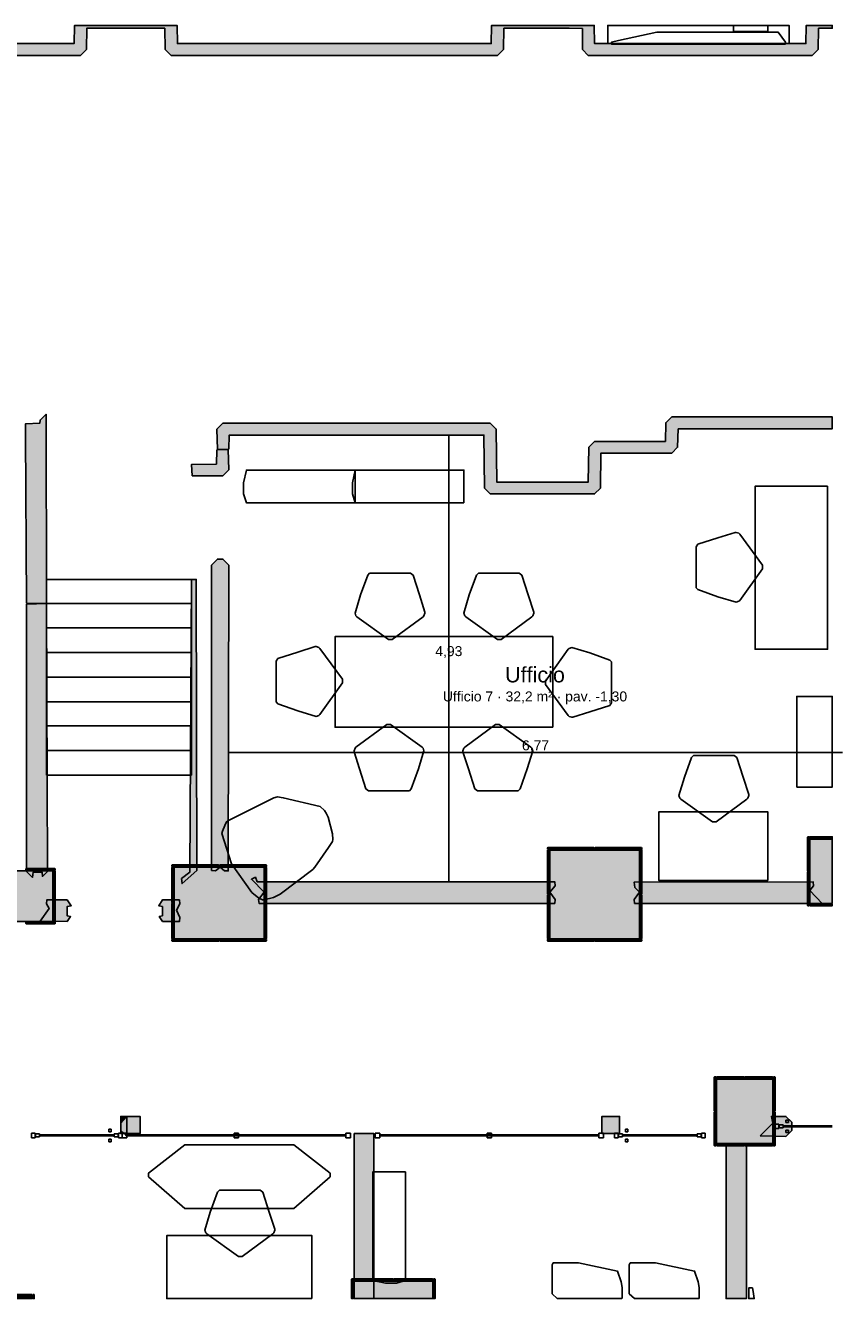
# Model space of a CAD drawing. Header units: millimetres. Extents: x -9985 to 240895, y -184894 to 39395.
# Tile 130 of 164: x 128001 to 137012, y -108295 to -94245. Entities that reach past the tile are written whole.
import ezdxf
from ezdxf.enums import TextEntityAlignment as Align

# ---------------------------------------------------------------- set-up
doc = ezdxf.new("R2010")
doc.units = ezdxf.units.MM
for name, color, linetype in [('A-ARREDI', 9, 'Continuous'), ('A-MISURE', 40, 'Continuous'), ('A-MURI-ESISTENTI', 7, 'Continuous'), ('A-MURI-NUOVI', 40, 'Continuous'), ('A-PARETI-VETRATE', 5, 'Continuous'), ('A-PILASTRI', 8, 'Continuous'), ('A-SCALE', 8, 'Continuous'), ('A-TESTI', 7, 'Continuous')]:
    doc.layers.add(name, color=color, linetype=linetype)
doc.styles.add('VISIO', font='arial.ttf')

msp = doc.modelspace()

# ---------------------------------------------------------------- hatches: boundary and pattern name
at = {"layer": 'A-MURI-ESISTENTI'}
for points in [[(120197.501, -95180.535), (120197.501, -95055), (121087.501, -95055), (121092.501, -94540), (121327.501, -94255), (121957.501, -94255), (122022.501, -94320), (122027.501, -94445), (124287.501, -94445), (124291.756, -94245), (125323.245, -94245), (125327.501, -94445), (128537.501, -94445), (128541.756, -94245), (129673.245, -94245), (129677.501, -94445), (133137.501, -94445), (133141.756, -94245), (134273.245, -94245), (134277.501, -94445), (136607.501, -94445), (136611.756, -94245), (136897.501, -94245), (136897.501, -94275), (136747.501, -94275), (136742.501, -94510), (136677.501, -94575), (134207.501, -94575), (134142.501, -94510), (134142.501, -94280), (133997.501, -94275), (133277.501, -94275), (133272.501, -94510), (133207.501, -94575), (129607.501, -94575), (129542.501, -94510), (129537.501, -94275), (128677.501, -94275), (128672.501, -94510), (128607.501, -94575), (125257.501, -94575), (125192.501, -94510), (125187.501, -94275), (124427.501, -94275), (124422.501, -94510), (124357.501, -94575), (121957.501, -94575), (121892.501, -94510), (121887.501, -94385), (121347.501, -94385), (121222.501, -94540), (121222.501, -95120), (121157.501, -95185), (120197.501, -95180.535)], [(128012.501, -100620), (128002.501, -98760), (128002.501, -98640), (128157.501, -98635), (128162.501, -98600), (128227.501, -98535), (128233.501, -100624), (128012.501, -100620)], [(135197.501, -98695), (135192.501, -98900), (135127.501, -98965), (134347.501, -98965), (134342.501, -99350), (134277.501, -99415), (133127.501, -99415), (133062.501, -99350), (133057.501, -98765), (130247.501, -98765), (130242.501, -98920), (130117.501, -98925), (130112.501, -98700), (130177.501, -98635), (133127.501, -98635), (133192.501, -98700), (133197.501, -99285), (134207.501, -99285), (134212.501, -98900), (134277.501, -98835), (135057.501, -98835), (135062.501, -98630), (135127.501, -98565), (136897.501, -98565), (136897.501, -98695), (135197.501, -98695)], [(129837.501, -99215), (129832.501, -99090), (130107.501, -99085), (130112.501, -98930), (130237.501, -98925), (130242.501, -99150), (130177.501, -99215), (129837.501, -99215)], [(130197.501, -103575), (130147.501, -103535), (130097.501, -103575), (130052.501, -103570), (130052.501, -100200), (130117.501, -100135), (130177.501, -100135), (130242.501, -100200), (130237.501, -103575), (130197.501, -103575)], [(129722.501, -103660), (129812.501, -103590), (129833.501, -100358), (129884.501, -100358), (129892.501, -103570), (129727.501, -103715), (129722.501, -103660)], [(128012.501, -103582), (128012.501, -100630), (128233.501, -100624), (128242.501, -103582), (128187.501, -103637), (128186.501, -103590), (128085.501, -103590), (128077.501, -103647), (128012.501, -103582)], [(133837.501, -103935), (130577.501, -103935), (130572.501, -103890), (130632.501, -103810), (130493.501, -103668), (130537.501, -103645), (130557.501, -103695), (133837.501, -103695), (133842.501, -103740), (133782.501, -103810), (133842.501, -103890), (133837.501, -103935)], [(136787.501, -103935), (134717.501, -103935), (134712.501, -103890), (134772.501, -103810), (134722.501, -103760), (134712.501, -103700), (136687.501, -103695), (136692.501, -103740), (136652.501, -103790), (136787.501, -103935)], [(128162.501, -104130), (128260.501, -103990), (128232.501, -103940), (128235.501, -103895), (128459.501, -103895), (128505.501, -103960), (128460.501, -103969), (128460.501, -104070), (128498.501, -104080), (128459.501, -104135), (128162.501, -104130)], [(129510.501, -104135), (129476.501, -104080), (129511.501, -104070), (129511.501, -103969), (129470.501, -103960), (129510.501, -103895), (129699.501, -103895), (129702.501, -103940), (129665.501, -104010), (129702.501, -104090), (129699.501, -104135), (129510.501, -104135)], [(136102.501, -106500), (136242.501, -106360), (136227.501, -106285), (136387.501, -106285), (136452.501, -106350), (136452.501, -106440), (136387.501, -106505), (136102.501, -106500)]]:
    msp.add_hatch(color=7, dxfattribs=at).paths.add_polyline_path(points)
at = {"layer": 'A-MURI-NUOVI'}
for points in [[(129052.501, -106440), (129052.501, -106360), (129117.501, -106285), (129117.501, -106475), (129087.501, -106475), (129052.501, -106440)], [(129052.501, -106360), (129052.501, -106285), (129117.501, -106285), (129052.501, -106360)], [(129117.501, -106285), (129264.501, -106285), (129264.501, -106475), (129117.501, -106475), (129117.501, -106285)], [(134552.501, -106440), (134552.501, -106475), (134517.501, -106475), (134397.501, -106475), (134357.501, -106475), (134357.501, -106285), (134552.501, -106285), (134552.501, -106350), (134552.501, -106440)], [(129087.501, -106475), (129052.501, -106475), (129052.501, -106440), (129087.501, -106475)], [(129087.501, -106475), (129117.501, -106475), (129117.501, -106505), (129087.501, -106475)], [(131627.501, -106475), (131842.501, -106475), (131842.501, -108295), (131627.501, -108295), (131627.501, -106475)], [(135727.501, -106605), (135952.501, -106610), (135952.501, -108295), (135727.501, -108295), (135727.501, -106605)]]:
    msp.add_hatch(color=40, dxfattribs=at).paths.add_polyline_path(points)
at = {"layer": 'A-PILASTRI'}
for points in [[(136644.501, -103577), (136630.501, -103577), (136626.501, -103573), (136626.501, -103203), (136630.501, -103199), (136644.501, -103199), (136644.501, -103577)], [(136652.501, -103217), (136652.501, -103203), (136656.501, -103199), (136897.501, -103199), (136897.501, -103217), (136652.501, -103217)], [(136652.501, -103935), (136652.501, -103225), (136897.501, -103225), (136897.501, -103935), (136652.501, -103935)], [(133756.501, -103337), (133756.501, -103323), (133760.501, -103319), (134270.501, -103319), (134274.501, -103323), (134274.501, -103337), (133756.501, -103337)], [(133774.501, -103832), (133760.501, -103832), (133756.501, -103828), (133756.501, -103349), (133760.501, -103345), (133774.501, -103345), (133774.501, -103832)], [(133782.501, -104325), (133782.501, -103345), (134772.501, -103345), (134772.501, -104325), (133782.501, -104325)], [(134280.501, -103337), (134280.501, -103323), (134284.501, -103319), (134794.501, -103319), (134798.501, -103323), (134798.501, -103337), (134280.501, -103337)], [(134780.501, -103345), (134794.501, -103345), (134798.501, -103349), (134798.501, -103828), (134794.501, -103832), (134780.501, -103832), (134780.501, -103345)], [(129616.501, -103527), (129616.501, -103513), (129620.501, -103509), (130130.501, -103509), (130134.501, -103513), (130134.501, -103527), (129616.501, -103527)], [(129634.501, -103927), (129620.501, -103927), (129616.501, -103923), (129616.501, -103539), (129620.501, -103535), (129634.501, -103535), (129634.501, -103927)], [(129642.501, -104325), (129642.501, -103535), (130632.501, -103535), (130632.501, -104325), (129642.501, -104325)], [(130140.501, -103527), (130140.501, -103513), (130144.501, -103509), (130654.501, -103509), (130658.501, -103513), (130658.501, -103527), (130140.501, -103527)], [(130640.501, -103535), (130654.501, -103535), (130658.501, -103539), (130658.501, -103923), (130654.501, -103927), (130640.501, -103927), (130640.501, -103535)], [(127702.501, -104135), (127702.501, -103575), (128302.501, -103575), (128302.501, -104135), (127702.501, -104135)], [(128005.501, -103567), (128005.501, -103553), (128009.501, -103549), (128324.501, -103549), (128328.501, -103553), (128328.501, -103567), (128005.501, -103567)], [(128310.501, -103575), (128324.501, -103575), (128328.501, -103579), (128328.501, -104131), (128324.501, -104135), (128310.501, -104135), (128310.501, -103575)], [(136644.501, -103961), (136630.501, -103961), (136626.501, -103957), (136626.501, -103587), (136630.501, -103583), (136644.501, -103583), (136644.501, -103961)], [(129634.501, -104325), (129620.501, -104325), (129616.501, -104321), (129616.501, -103937), (129620.501, -103933), (129634.501, -103933), (129634.501, -104325)], [(130640.501, -103933), (130654.501, -103933), (130658.501, -103937), (130658.501, -104321), (130654.501, -104325), (130640.501, -104325), (130640.501, -103933)], [(133774.501, -104325), (133760.501, -104325), (133756.501, -104321), (133756.501, -103842), (133760.501, -103838), (133774.501, -103838), (133774.501, -104325)], [(134780.501, -103838), (134794.501, -103838), (134798.501, -103842), (134798.501, -104321), (134794.501, -104325), (134780.501, -104325), (134780.501, -103838)], [(136897.501, -103943), (136897.501, -103961), (136656.501, -103961), (136652.501, -103957), (136652.501, -103943), (136897.501, -103943)], [(128328.501, -104143), (128328.501, -104157), (128324.501, -104161), (128009.501, -104161), (128005.501, -104157), (128005.501, -104143), (128328.501, -104143)], [(130134.501, -104333), (130134.501, -104347), (130130.501, -104351), (129620.501, -104351), (129616.501, -104347), (129616.501, -104333), (130134.501, -104333)], [(130658.501, -104333), (130658.501, -104347), (130654.501, -104351), (130144.501, -104351), (130140.501, -104347), (130140.501, -104333), (130658.501, -104333)], [(134274.501, -104333), (134274.501, -104347), (134270.501, -104351), (133760.501, -104351), (133756.501, -104347), (133756.501, -104333), (134274.501, -104333)], [(134798.501, -104333), (134798.501, -104347), (134794.501, -104351), (134284.501, -104351), (134280.501, -104347), (134280.501, -104333), (134798.501, -104333)], [(135614.501, -106227), (135600.501, -106227), (135596.501, -106223), (135596.501, -105853), (135600.501, -105849), (135614.501, -105849), (135614.501, -106227)], [(135622.501, -105867), (135622.501, -105853), (135626.501, -105849), (135925.501, -105849), (135929.501, -105853), (135929.501, -105867), (135622.501, -105867)], [(136242.501, -106585), (135622.501, -106585), (135622.501, -105875), (136242.501, -105875), (136242.501, -106585)], [(135935.501, -105867), (135935.501, -105853), (135939.501, -105849), (136238.501, -105849), (136242.501, -105853), (136242.501, -105867), (135935.501, -105867)], [(136250.501, -105849), (136264.501, -105849), (136268.501, -105853), (136268.501, -106223), (136264.501, -106227), (136250.501, -106227), (136250.501, -105849)], [(135614.501, -106611), (135600.501, -106611), (135596.501, -106607), (135596.501, -106237), (135600.501, -106233), (135614.501, -106233), (135614.501, -106611)], [(136250.501, -106233), (136264.501, -106233), (136268.501, -106237), (136268.501, -106607), (136264.501, -106611), (136250.501, -106611), (136250.501, -106233)], [(135929.501, -106593), (135929.501, -106607), (135925.501, -106611), (135626.501, -106611), (135622.501, -106607), (135622.501, -106593), (135929.501, -106593)], [(136242.501, -106593), (136242.501, -106607), (136238.501, -106611), (135939.501, -106611), (135935.501, -106607), (135935.501, -106593), (136242.501, -106593)], [(131614.501, -108295), (131596.501, -108295), (131596.501, -108083), (131600.501, -108079), (131614.501, -108079), (131614.501, -108295)], [(131622.501, -108097), (131622.501, -108083), (131626.501, -108079), (132050.501, -108079), (132054.501, -108083), (132054.501, -108097), (131622.501, -108097)], [(132492.501, -108295), (131622.501, -108295), (131622.501, -108105), (132492.501, -108105), (132492.501, -108295)], [(132060.501, -108097), (132060.501, -108083), (132064.501, -108079), (132488.501, -108079), (132492.501, -108083), (132492.501, -108097), (132060.501, -108097)], [(132500.501, -108079), (132514.501, -108079), (132518.501, -108083), (132518.501, -108295), (132500.501, -108295), (132500.501, -108079)], [(127642.501, -108267), (127642.501, -108253), (127646.501, -108249), (128068.501, -108249), (128072.501, -108253), (128072.501, -108267), (127642.501, -108267)], [(128072.501, -108295), (127642.501, -108295), (127642.501, -108275), (128072.501, -108275), (128072.501, -108295)], [(128080.501, -108249), (128094.501, -108249), (128098.501, -108253), (128098.501, -108295), (128080.501, -108295), (128080.501, -108249)]]:
    msp.add_hatch(color=8, dxfattribs=at).paths.add_polyline_path(points)

# ---------------------------------------------------------------- linework, layer by layer
at = {"layer": 'A-ARREDI'}
for points in [[(136422.501, -94445), (134422.501, -94445), (134422.501, -94245), (136422.501, -94245), (136422.501, -94445)], [(136422.501, -94445), (134422.501, -94445), (134422.501, -94245), (136422.501, -94245), (136422.501, -94445)], [(135807.501, -94245), (136187.501, -94245), (136187.501, -94310), (135807.501, -94310), (135807.501, -94245)], [(135807.501, -94245), (136187.501, -94245), (136187.501, -94310), (135807.501, -94310), (135807.501, -94245)], [(136382.501, -94430), (136382.501, -94450), (134462.501, -94450), (134462.501, -94430), (134542.501, -94410), (134962.501, -94320), (136302.501, -94320), (136382.501, -94430)], [(136382.501, -94430), (136382.501, -94450), (134462.501, -94450), (134462.501, -94430), (134542.501, -94410), (134962.501, -94320), (136302.501, -94320), (136382.501, -94430)], [(131637.001, -99512.5), (130437.001, -99512.5), (130407.001, -99412.5), (130407.001, -99292.5), (130437.001, -99152.5), (131637.001, -99152.5), (131637.001, -99512.5)], [(131637.001, -99512.5), (130437.001, -99512.5), (130407.001, -99412.5), (130407.001, -99292.5), (130437.001, -99152.5), (131637.001, -99152.5), (131637.001, -99512.5)], [(132837.001, -99512.5), (131637.001, -99512.5), (131607.001, -99412.5), (131607.001, -99292.5), (131637.001, -99152.5), (132837.001, -99152.5), (132837.001, -99512.5)], [(132837.001, -99512.5), (131637.001, -99512.5), (131607.001, -99412.5), (131607.001, -99292.5), (131637.001, -99152.5), (132837.001, -99152.5), (132837.001, -99512.5)], [(136847.501, -99330), (136847.501, -101130), (136047.501, -101130), (136047.501, -99330), (136847.501, -99330)], [(136847.501, -99330), (136847.501, -101130), (136047.501, -101130), (136047.501, -99330), (136847.501, -99330)], [(135417.501, -99970), (135637.501, -99900), (135827.501, -99840), (135837.501, -99840), (135867.501, -99850), (135877.501, -99860), (136127.501, -100200), (136127.501, -100240), (135877.501, -100590), (135867.501, -100600), (135837.501, -100610), (135637.501, -100550), (135417.501, -100470), (135397.501, -100450), (135397.501, -100000), (135417.501, -99970)], [(135417.501, -99970), (135637.501, -99900), (135827.501, -99840), (135837.501, -99840), (135867.501, -99850), (135877.501, -99860), (136127.501, -100200), (136127.501, -100240), (135877.501, -100590), (135867.501, -100600), (135837.501, -100610), (135637.501, -100550), (135417.501, -100470), (135397.501, -100450), (135397.501, -100000), (135417.501, -99970)], [(132275.501, -100310), (132345.501, -100530), (132405.501, -100720), (132405.501, -100730), (132395.501, -100760), (132385.501, -100770), (132045.501, -101020), (132005.501, -101020), (131655.501, -100770), (131645.501, -100760), (131635.501, -100730), (131695.501, -100530), (131775.501, -100310), (131795.501, -100290), (132245.501, -100290), (132275.501, -100310)], [(132275.501, -100310), (132345.501, -100530), (132405.501, -100720), (132405.501, -100730), (132395.501, -100760), (132385.501, -100770), (132045.501, -101020), (132005.501, -101020), (131655.501, -100770), (131645.501, -100760), (131635.501, -100730), (131695.501, -100530), (131775.501, -100310), (131795.501, -100290), (132245.501, -100290), (132275.501, -100310)], [(133475.501, -100310), (133545.501, -100530), (133605.501, -100720), (133605.501, -100730), (133595.501, -100760), (133585.501, -100770), (133245.501, -101020), (133205.501, -101020), (132855.501, -100770), (132845.501, -100760), (132835.501, -100730), (132895.501, -100530), (132975.501, -100310), (132995.501, -100290), (133445.501, -100290), (133475.501, -100310)], [(133475.501, -100310), (133545.501, -100530), (133605.501, -100720), (133605.501, -100730), (133595.501, -100760), (133585.501, -100770), (133245.501, -101020), (133205.501, -101020), (132855.501, -100770), (132845.501, -100760), (132835.501, -100730), (132895.501, -100530), (132975.501, -100310), (132995.501, -100290), (133445.501, -100290), (133475.501, -100310)], [(133815.501, -101990), (131415.501, -101990), (131415.501, -100990), (133815.501, -100990), (133815.501, -101990)], [(133815.501, -101990), (131415.501, -101990), (131415.501, -100990), (133815.501, -100990), (133815.501, -101990)], [(130785.501, -101230), (131005.501, -101160), (131195.501, -101100), (131205.501, -101100), (131235.501, -101110), (131245.501, -101120), (131495.501, -101460), (131495.501, -101500), (131245.501, -101850), (131235.501, -101860), (131205.501, -101870), (131005.501, -101810), (130785.501, -101730), (130765.501, -101710), (130765.501, -101260), (130785.501, -101230)], [(130785.501, -101230), (131005.501, -101160), (131195.501, -101100), (131205.501, -101100), (131235.501, -101110), (131245.501, -101120), (131495.501, -101460), (131495.501, -101500), (131245.501, -101850), (131235.501, -101860), (131205.501, -101870), (131005.501, -101810), (130785.501, -101730), (130765.501, -101710), (130765.501, -101260), (130785.501, -101230)], [(134445.501, -101750), (134225.501, -101820), (134035.501, -101880), (134025.501, -101880), (133995.501, -101870), (133985.501, -101860), (133735.501, -101520), (133735.501, -101480), (133985.501, -101130), (133995.501, -101120), (134025.501, -101110), (134225.501, -101170), (134445.501, -101250), (134465.501, -101270), (134465.501, -101720), (134445.501, -101750)], [(134445.501, -101750), (134225.501, -101820), (134035.501, -101880), (134025.501, -101880), (133995.501, -101870), (133985.501, -101860), (133735.501, -101520), (133735.501, -101480), (133985.501, -101130), (133995.501, -101120), (134025.501, -101110), (134225.501, -101170), (134445.501, -101250), (134465.501, -101270), (134465.501, -101720), (134445.501, -101750)], [(136507.501, -102650), (136507.501, -101650), (136897.501, -101650), (136897.501, -102650), (136507.501, -102650)], [(136507.501, -102650), (136507.501, -101650), (136897.501, -101650), (136897.501, -102650), (136507.501, -102650)], [(131755.501, -102670), (131685.501, -102450), (131625.501, -102260), (131625.501, -102250), (131635.501, -102220), (131645.501, -102210), (131985.501, -101960), (132025.501, -101960), (132375.501, -102210), (132385.501, -102220), (132395.501, -102250), (132335.501, -102450), (132255.501, -102670), (132235.501, -102690), (131785.501, -102690), (131755.501, -102670)], [(131755.501, -102670), (131685.501, -102450), (131625.501, -102260), (131625.501, -102250), (131635.501, -102220), (131645.501, -102210), (131985.501, -101960), (132025.501, -101960), (132375.501, -102210), (132385.501, -102220), (132395.501, -102250), (132335.501, -102450), (132255.501, -102670), (132235.501, -102690), (131785.501, -102690), (131755.501, -102670)], [(132955.501, -102670), (132885.501, -102450), (132825.501, -102260), (132825.501, -102250), (132835.501, -102220), (132845.501, -102210), (133185.501, -101960), (133225.501, -101960), (133575.501, -102210), (133585.501, -102220), (133595.501, -102250), (133535.501, -102450), (133455.501, -102670), (133435.501, -102690), (132985.501, -102690), (132955.501, -102670)], [(132955.501, -102670), (132885.501, -102450), (132825.501, -102260), (132825.501, -102250), (132835.501, -102220), (132845.501, -102210), (133185.501, -101960), (133225.501, -101960), (133575.501, -102210), (133585.501, -102220), (133595.501, -102250), (133535.501, -102450), (133455.501, -102670), (133435.501, -102690), (132985.501, -102690), (132955.501, -102670)], [(135847.001, -102322.5), (135917.001, -102542.5), (135977.001, -102732.5), (135977.001, -102742.5), (135967.001, -102772.5), (135957.001, -102782.5), (135617.001, -103032.5), (135577.001, -103032.5), (135227.001, -102782.5), (135217.001, -102772.5), (135207.001, -102742.5), (135267.001, -102542.5), (135347.001, -102322.5), (135367.001, -102302.5), (135817.001, -102302.5), (135847.001, -102322.5)], [(135847.001, -102322.5), (135917.001, -102542.5), (135977.001, -102732.5), (135977.001, -102742.5), (135967.001, -102772.5), (135957.001, -102782.5), (135617.001, -103032.5), (135577.001, -103032.5), (135227.001, -102782.5), (135217.001, -102772.5), (135207.001, -102742.5), (135267.001, -102542.5), (135347.001, -102322.5), (135367.001, -102302.5), (135817.001, -102302.5), (135847.001, -102322.5)], [(130811.328, -103832.259), (130736.554, -103870.032), (130629.429, -103895.02), (130613.932, -103896.376), (130573.156, -103876.52), (130497.317, -103812.884), (130274.453, -103496.643), (130167.139, -103162.485), (130172.853, -103138.561), (130198.424, -103073.861), (130218.281, -103033.084), (130247.919, -103014.875), (130741.699, -102768.67), (130779.764, -102757.532), (130843.109, -102767.606), (131249.811, -102864.758), (131300.37, -102907.182), (131318.578, -102936.82), (131338.143, -102981.956), (131385.407, -103165.21), (131390.831, -103227.199), (131385.116, -103251.122), (131344.048, -103317.179), (131191.205, -103533.556), (131169.993, -103558.835), (130811.328, -103832.259)], [(130811.328, -103832.259), (130736.554, -103870.032), (130629.429, -103895.02), (130613.932, -103896.376), (130573.156, -103876.52), (130497.317, -103812.884), (130274.453, -103496.643), (130167.139, -103162.485), (130172.853, -103138.561), (130198.424, -103073.861), (130218.281, -103033.084), (130247.919, -103014.875), (130741.699, -102768.67), (130779.764, -102757.532), (130843.109, -102767.606), (131249.811, -102864.758), (131300.37, -102907.182), (131318.578, -102936.82), (131338.143, -102981.956), (131385.407, -103165.21), (131390.831, -103227.199), (131385.116, -103251.122), (131344.048, -103317.179), (131191.205, -103533.556), (131169.993, -103558.835), (130811.328, -103832.259)], [(136187.001, -103682.5), (134987.001, -103682.5), (134987.001, -102922.5), (136187.001, -102922.5), (136187.001, -103682.5)], [(136187.001, -103682.5), (134987.001, -103682.5), (134987.001, -102922.5), (136187.001, -102922.5), (136187.001, -103682.5)], [(131359.501, -106910), (131359.501, -106950), (130959.501, -107300), (129759.501, -107300), (129359.501, -106950), (129359.501, -106910), (129759.501, -106600), (130959.501, -106600), (131359.501, -106910)], [(131359.501, -106910), (131359.501, -106950), (130959.501, -107300), (129759.501, -107300), (129359.501, -106950), (129359.501, -106910), (129759.501, -106600), (130959.501, -106600), (131359.501, -106910)], [(132192.001, -106896.3), (132192.001, -108096.3), (132092.001, -108126.3), (131972.001, -108126.3), (131832.001, -108096.3), (131832.001, -106896.3), (132192.001, -106896.3)], [(132192.001, -106896.3), (132192.001, -108096.3), (132092.001, -108126.3), (131972.001, -108126.3), (131832.001, -108096.3), (131832.001, -106896.3), (132192.001, -106896.3)], [(130619.501, -107120), (130689.501, -107340), (130749.501, -107530), (130749.501, -107540), (130739.501, -107570), (130729.501, -107580), (130389.501, -107830), (130349.501, -107830), (129999.501, -107580), (129989.501, -107570), (129979.501, -107540), (130039.501, -107340), (130119.501, -107120), (130139.501, -107100), (130589.501, -107100), (130619.501, -107120)], [(130619.501, -107120), (130689.501, -107340), (130749.501, -107530), (130749.501, -107540), (130739.501, -107570), (130729.501, -107580), (130389.501, -107830), (130349.501, -107830), (129999.501, -107580), (129989.501, -107570), (129979.501, -107540), (130039.501, -107340), (130119.501, -107120), (130139.501, -107100), (130589.501, -107100), (130619.501, -107120)], [(131159.501, -108295), (129559.501, -108295), (129559.501, -107600), (131159.501, -107600), (131159.501, -108295)], [(131159.501, -108295), (129559.501, -108295), (129559.501, -107600), (131159.501, -107600), (131159.501, -108295)], [(134578.769, -108295), (133865.906, -108295), (133809.801, -108241.7), (133809.801, -107921.7), (133819.801, -107901.7), (134099.801, -107901.7), (134529.801, -107991.7), (134569.801, -108111.7), (134579.801, -108171.7), (134579.801, -108291.7), (134578.769, -108295)], [(134578.769, -108295), (133865.906, -108295), (133809.801, -108241.7), (133809.801, -107921.7), (133819.801, -107901.7), (134099.801, -107901.7), (134529.801, -107991.7), (134569.801, -108111.7), (134579.801, -108171.7), (134579.801, -108291.7), (134578.769, -108295)], [(135428.769, -108295), (134715.906, -108295), (134659.801, -108241.7), (134659.801, -107921.7), (134669.801, -107901.7), (134949.801, -107901.7), (135379.801, -107991.7), (135419.801, -108111.7), (135429.801, -108171.7), (135429.801, -108291.7), (135428.769, -108295)], [(135428.769, -108295), (134715.906, -108295), (134659.801, -108241.7), (134659.801, -107921.7), (134669.801, -107901.7), (134949.801, -107901.7), (135379.801, -107991.7), (135419.801, -108111.7), (135429.801, -108171.7), (135429.801, -108291.7), (135428.769, -108295)], [(136017.501, -108178), (136027.501, -108218), (136037.126, -108295), (135977.501, -108295), (135977.501, -108178), (136017.501, -108178)], [(136017.501, -108178), (136027.501, -108218), (136037.126, -108295), (135977.501, -108295), (135977.501, -108178), (136017.501, -108178)]]:
    msp.add_lwpolyline(points, close=True, dxfattribs=at)
at = {"layer": 'A-MISURE'}
for p, q in [((132670.001, -103694), (132670.001, -98766)), ((130240.434, -102270), (137011.501, -102270))]:
    msp.add_line(p, q, dxfattribs=at)
at = {"layer": 'A-MURI-ESISTENTI'}
msp.add_lwpolyline([(125327.501, -94445), (128537.501, -94445), (128541.756, -94245), (129673.245, -94245), (129677.501, -94445), (133137.501, -94445), (133141.756, -94245), (134273.245, -94245), (134277.501, -94445), (136607.501, -94445), (136611.756, -94245), (136897.501, -94245), (136897.501, -94275), (136747.501, -94275), (136742.501, -94510), (136677.501, -94575), (134207.501, -94575), (134142.501, -94510), (134142.501, -94280), (133997.501, -94275), (133277.501, -94275), (133272.501, -94510), (133207.501, -94575), (129607.501, -94575), (129542.501, -94510), (129537.501, -94275), (128677.501, -94275), (128672.501, -94510), (128607.501, -94575), (125257.501, -94575)], dxfattribs=at)
for points in [[(128012.501, -100620), (128002.501, -98760), (128002.501, -98640), (128157.501, -98635), (128162.501, -98600), (128227.501, -98535), (128233.501, -100624), (128012.501, -100620)], [(135197.501, -98695), (135192.501, -98900), (135127.501, -98965), (134347.501, -98965), (134342.501, -99350), (134277.501, -99415), (133127.501, -99415), (133062.501, -99350), (133057.501, -98765), (130247.501, -98765), (130242.501, -98920), (130117.501, -98925), (130112.501, -98700), (130177.501, -98635), (133127.501, -98635), (133192.501, -98700), (133197.501, -99285), (134207.501, -99285), (134212.501, -98900), (134277.501, -98835), (135057.501, -98835), (135062.501, -98630), (135127.501, -98565), (136897.501, -98565), (136897.501, -98695), (135197.501, -98695)], [(129837.501, -99215), (129832.501, -99090), (130107.501, -99085), (130112.501, -98930), (130237.501, -98925), (130242.501, -99150), (130177.501, -99215), (129837.501, -99215)], [(130197.501, -103575), (130147.501, -103535), (130097.501, -103575), (130052.501, -103570), (130052.501, -100200), (130117.501, -100135), (130177.501, -100135), (130242.501, -100200), (130237.501, -103575), (130197.501, -103575)], [(129722.501, -103660), (129812.501, -103590), (129833.501, -100358), (129884.501, -100358), (129892.501, -103570), (129727.501, -103715), (129722.501, -103660)], [(128012.501, -103582), (128012.501, -100630), (128233.501, -100624), (128242.501, -103582), (128187.501, -103637), (128186.501, -103590), (128085.501, -103590), (128077.501, -103647), (128012.501, -103582)], [(133837.501, -103935), (130577.501, -103935), (130572.501, -103890), (130632.501, -103810), (130493.501, -103668), (130537.501, -103645), (130557.501, -103695), (133837.501, -103695), (133842.501, -103740), (133782.501, -103810), (133842.501, -103890), (133837.501, -103935)], [(136787.501, -103935), (134717.501, -103935), (134712.501, -103890), (134772.501, -103810), (134722.501, -103760), (134712.501, -103700), (136687.501, -103695), (136692.501, -103740), (136652.501, -103790), (136787.501, -103935)], [(128162.501, -104130), (128260.501, -103990), (128232.501, -103940), (128235.501, -103895), (128459.501, -103895), (128505.501, -103960), (128460.501, -103969), (128460.501, -104070), (128498.501, -104080), (128459.501, -104135), (128162.501, -104130)], [(129510.501, -104135), (129476.501, -104080), (129511.501, -104070), (129511.501, -103969), (129470.501, -103960), (129510.501, -103895), (129699.501, -103895), (129702.501, -103940), (129665.501, -104010), (129702.501, -104090), (129699.501, -104135), (129510.501, -104135)], [(136102.501, -106500), (136242.501, -106360), (136227.501, -106285), (136387.501, -106285), (136452.501, -106350), (136452.501, -106440), (136387.501, -106505), (136102.501, -106500)]]:
    msp.add_lwpolyline(points, close=True, dxfattribs=at)
at = {"layer": 'A-MURI-NUOVI'}
for points in [[(129052.501, -106440), (129052.501, -106360), (129117.501, -106285), (129117.501, -106475), (129087.501, -106475), (129052.501, -106440)], [(129052.501, -106360), (129052.501, -106285), (129117.501, -106285), (129052.501, -106360)], [(129117.501, -106285), (129264.501, -106285), (129264.501, -106475), (129117.501, -106475), (129117.501, -106285)], [(134552.501, -106440), (134552.501, -106475), (134517.501, -106475), (134397.501, -106475), (134357.501, -106475), (134357.501, -106285), (134552.501, -106285), (134552.501, -106350), (134552.501, -106440)], [(129087.501, -106475), (129052.501, -106475), (129052.501, -106440), (129087.501, -106475)], [(129087.501, -106475), (129117.501, -106475), (129117.501, -106505), (129087.501, -106475)], [(131627.501, -106475), (131842.501, -106475), (131842.501, -108295), (131627.501, -108295), (131627.501, -106475)], [(135727.501, -106605), (135952.501, -106610), (135952.501, -108295), (135727.501, -108295), (135727.501, -106605)]]:
    msp.add_lwpolyline(points, close=True, dxfattribs=at)
at = {"layer": 'A-PARETI-VETRATE'}
for p, q in [((136387.501, -106326), (136415.501, -106326)), ((136387.501, -106354), (136387.501, -106326)), ((136387.501, -106354), (136415.501, -106354)), ((136415.501, -106354), (136415.501, -106326)), ((128067.501, -106470), (128107.501, -106470)), ((128067.501, -106520), (128067.501, -106470)), ((128107.501, -106520), (128107.501, -106470)), ((128111.501, -106479), (128156.501, -106479)), ((128111.501, -106511), (128111.501, -106479)), ((128156.501, -106511), (128156.501, -106479)), ((128156.501, -106490), (128978.501, -106490)), ((128156.501, -106500), (128156.501, -106490)), ((128919.501, -106426), (128947.501, -106426)), ((128919.501, -106454), (128919.501, -106426)), ((128919.501, -106454), (128947.501, -106454)), ((128947.501, -106454), (128947.501, -106426)), ((128978.501, -106479), (129023.501, -106479)), ((128978.501, -106511), (128978.501, -106479)), ((128978.501, -106500), (128978.501, -106490)), ((129023.501, -106511), (129023.501, -106479)), ((129027.501, -106470), (129067.501, -106470)), ((129027.501, -106520), (129027.501, -106470)), ((129067.501, -106470), (129117.101, -106470)), ((129067.501, -106520), (129067.501, -106470)), ((129067.501, -106520), (129067.501, -106470)), ((129117.101, -106520), (129117.101, -106470)), ((129117.101, -106490), (131535.101, -106490)), ((129117.101, -106500), (129117.101, -106490)), ((130301.301, -106470), (130350.901, -106470)), ((130301.301, -106520), (130301.301, -106470)), ((130350.901, -106520), (130350.901, -106470)), ((131535.101, -106470), (131584.701, -106470)), ((131535.101, -106520), (131535.101, -106470)), ((131535.101, -106500), (131535.101, -106490)), ((131584.701, -106520), (131584.701, -106470)), ((131857.501, -106470), (131907.101, -106470)), ((131857.501, -106520), (131857.501, -106470)), ((131907.101, -106520), (131907.101, -106470)), ((131907.101, -106490), (134325.101, -106490)), ((131907.101, -106500), (131907.101, -106490)), ((133091.301, -106470), (133140.901, -106470)), ((133091.301, -106520), (133091.301, -106470)), ((133140.901, -106520), (133140.901, -106470)), ((134325.101, -106470), (134374.701, -106470)), ((134325.101, -106520), (134325.101, -106470)), ((134325.101, -106500), (134325.101, -106490)), ((134374.701, -106520), (134374.701, -106470)), ((134497.501, -106470), (134537.501, -106470)), ((134497.501, -106520), (134497.501, -106470)), ((134537.501, -106520), (134537.501, -106470)), ((134541.501, -106479), (134586.501, -106479)), ((134541.501, -106511), (134541.501, -106479)), ((134586.501, -106511), (134586.501, -106479)), ((134586.501, -106490), (135408.501, -106490)), ((134586.501, -106500), (134586.501, -106490)), ((134617.501, -106426), (134645.501, -106426)), ((134617.501, -106454), (134617.501, -106426)), ((134617.501, -106454), (134645.501, -106454)), ((134645.501, -106454), (134645.501, -106426)), ((135408.501, -106479), (135453.501, -106479)), ((135408.501, -106511), (135408.501, -106479)), ((135408.501, -106500), (135408.501, -106490)), ((135453.501, -106511), (135453.501, -106479)), ((135457.501, -106470), (135497.501, -106470)), ((135457.501, -106520), (135457.501, -106470)), ((135497.501, -106520), (135497.501, -106470)), ((136267.501, -106370), (136307.501, -106370)), ((136267.501, -106420), (136267.501, -106370)), ((136267.501, -106420), (136307.501, -106420)), ((136307.501, -106420), (136307.501, -106370)), ((136311.501, -106379), (136356.501, -106379)), ((136311.501, -106411), (136311.501, -106379)), ((136311.501, -106411), (136356.501, -106411)), ((136356.501, -106411), (136356.501, -106379)), ((136356.501, -106390), (136897.501, -106390)), ((136356.501, -106400), (136356.501, -106390)), ((136356.501, -106400), (136897.501, -106400)), ((136387.501, -106436), (136415.501, -106436)), ((136387.501, -106464), (136387.501, -106436)), ((136387.501, -106464), (136415.501, -106464)), ((136415.501, -106464), (136415.501, -106436)), ((128067.501, -106520), (128107.501, -106520)), ((128111.501, -106511), (128156.501, -106511)), ((128156.501, -106500), (128978.501, -106500)), ((128919.501, -106536), (128947.501, -106536)), ((128919.501, -106564), (128919.501, -106536)), ((128919.501, -106564), (128947.501, -106564)), ((128947.501, -106564), (128947.501, -106536)), ((128978.501, -106511), (129023.501, -106511)), ((129027.501, -106520), (129067.501, -106520)), ((129067.501, -106520), (129117.101, -106520)), ((129117.101, -106500), (131535.101, -106500)), ((130301.301, -106520), (130350.901, -106520)), ((131535.101, -106520), (131584.701, -106520)), ((131857.501, -106520), (131907.101, -106520)), ((131907.101, -106500), (134325.101, -106500)), ((133091.301, -106520), (133140.901, -106520)), ((134325.101, -106520), (134374.701, -106520)), ((134497.501, -106520), (134537.501, -106520)), ((134541.501, -106511), (134586.501, -106511)), ((134586.501, -106500), (135408.501, -106500)), ((134617.501, -106536), (134645.501, -106536)), ((134617.501, -106564), (134617.501, -106536)), ((134617.501, -106564), (134645.501, -106564)), ((134645.501, -106564), (134645.501, -106536)), ((135408.501, -106511), (135453.501, -106511)), ((135457.501, -106520), (135497.501, -106520))]:
    msp.add_line(p, q, dxfattribs=at)
at = {"layer": 'A-PILASTRI'}
for points in [[(136644.501, -103577), (136630.501, -103577), (136626.501, -103573), (136626.501, -103203), (136630.501, -103199), (136644.501, -103199), (136644.501, -103577)], [(136652.501, -103217), (136652.501, -103203), (136656.501, -103199), (136897.501, -103199), (136897.501, -103217), (136652.501, -103217)], [(136652.501, -103935), (136652.501, -103225), (136897.501, -103225), (136897.501, -103935), (136652.501, -103935)], [(133756.501, -103337), (133756.501, -103323), (133760.501, -103319), (134270.501, -103319), (134274.501, -103323), (134274.501, -103337), (133756.501, -103337)], [(133774.501, -103832), (133760.501, -103832), (133756.501, -103828), (133756.501, -103349), (133760.501, -103345), (133774.501, -103345), (133774.501, -103832)], [(133782.501, -104325), (133782.501, -103345), (134772.501, -103345), (134772.501, -104325), (133782.501, -104325)], [(134280.501, -103337), (134280.501, -103323), (134284.501, -103319), (134794.501, -103319), (134798.501, -103323), (134798.501, -103337), (134280.501, -103337)], [(134780.501, -103345), (134794.501, -103345), (134798.501, -103349), (134798.501, -103828), (134794.501, -103832), (134780.501, -103832), (134780.501, -103345)], [(129616.501, -103527), (129616.501, -103513), (129620.501, -103509), (130130.501, -103509), (130134.501, -103513), (130134.501, -103527), (129616.501, -103527)], [(129634.501, -103927), (129620.501, -103927), (129616.501, -103923), (129616.501, -103539), (129620.501, -103535), (129634.501, -103535), (129634.501, -103927)], [(129642.501, -104325), (129642.501, -103535), (130632.501, -103535), (130632.501, -104325), (129642.501, -104325)], [(130140.501, -103527), (130140.501, -103513), (130144.501, -103509), (130654.501, -103509), (130658.501, -103513), (130658.501, -103527), (130140.501, -103527)], [(130640.501, -103535), (130654.501, -103535), (130658.501, -103539), (130658.501, -103923), (130654.501, -103927), (130640.501, -103927), (130640.501, -103535)], [(127702.501, -104135), (127702.501, -103575), (128302.501, -103575), (128302.501, -104135), (127702.501, -104135)], [(128005.501, -103567), (128005.501, -103553), (128009.501, -103549), (128324.501, -103549), (128328.501, -103553), (128328.501, -103567), (128005.501, -103567)], [(128310.501, -103575), (128324.501, -103575), (128328.501, -103579), (128328.501, -104131), (128324.501, -104135), (128310.501, -104135), (128310.501, -103575)], [(136644.501, -103961), (136630.501, -103961), (136626.501, -103957), (136626.501, -103587), (136630.501, -103583), (136644.501, -103583), (136644.501, -103961)], [(129634.501, -104325), (129620.501, -104325), (129616.501, -104321), (129616.501, -103937), (129620.501, -103933), (129634.501, -103933), (129634.501, -104325)], [(130640.501, -103933), (130654.501, -103933), (130658.501, -103937), (130658.501, -104321), (130654.501, -104325), (130640.501, -104325), (130640.501, -103933)], [(133774.501, -104325), (133760.501, -104325), (133756.501, -104321), (133756.501, -103842), (133760.501, -103838), (133774.501, -103838), (133774.501, -104325)], [(134780.501, -103838), (134794.501, -103838), (134798.501, -103842), (134798.501, -104321), (134794.501, -104325), (134780.501, -104325), (134780.501, -103838)], [(136897.501, -103943), (136897.501, -103961), (136656.501, -103961), (136652.501, -103957), (136652.501, -103943), (136897.501, -103943)], [(128328.501, -104143), (128328.501, -104157), (128324.501, -104161), (128009.501, -104161), (128005.501, -104157), (128005.501, -104143), (128328.501, -104143)], [(130134.501, -104333), (130134.501, -104347), (130130.501, -104351), (129620.501, -104351), (129616.501, -104347), (129616.501, -104333), (130134.501, -104333)], [(130658.501, -104333), (130658.501, -104347), (130654.501, -104351), (130144.501, -104351), (130140.501, -104347), (130140.501, -104333), (130658.501, -104333)], [(134274.501, -104333), (134274.501, -104347), (134270.501, -104351), (133760.501, -104351), (133756.501, -104347), (133756.501, -104333), (134274.501, -104333)], [(134798.501, -104333), (134798.501, -104347), (134794.501, -104351), (134284.501, -104351), (134280.501, -104347), (134280.501, -104333), (134798.501, -104333)], [(135614.501, -106227), (135600.501, -106227), (135596.501, -106223), (135596.501, -105853), (135600.501, -105849), (135614.501, -105849), (135614.501, -106227)], [(135622.501, -105867), (135622.501, -105853), (135626.501, -105849), (135925.501, -105849), (135929.501, -105853), (135929.501, -105867), (135622.501, -105867)], [(136242.501, -106585), (135622.501, -106585), (135622.501, -105875), (136242.501, -105875), (136242.501, -106585)], [(135935.501, -105867), (135935.501, -105853), (135939.501, -105849), (136238.501, -105849), (136242.501, -105853), (136242.501, -105867), (135935.501, -105867)], [(136250.501, -105849), (136264.501, -105849), (136268.501, -105853), (136268.501, -106223), (136264.501, -106227), (136250.501, -106227), (136250.501, -105849)], [(135614.501, -106611), (135600.501, -106611), (135596.501, -106607), (135596.501, -106237), (135600.501, -106233), (135614.501, -106233), (135614.501, -106611)], [(136250.501, -106233), (136264.501, -106233), (136268.501, -106237), (136268.501, -106607), (136264.501, -106611), (136250.501, -106611), (136250.501, -106233)], [(135929.501, -106593), (135929.501, -106607), (135925.501, -106611), (135626.501, -106611), (135622.501, -106607), (135622.501, -106593), (135929.501, -106593)], [(136242.501, -106593), (136242.501, -106607), (136238.501, -106611), (135939.501, -106611), (135935.501, -106607), (135935.501, -106593), (136242.501, -106593)], [(131614.501, -108295), (131596.501, -108295), (131596.501, -108083), (131600.501, -108079), (131614.501, -108079), (131614.501, -108295)], [(131622.501, -108097), (131622.501, -108083), (131626.501, -108079), (132050.501, -108079), (132054.501, -108083), (132054.501, -108097), (131622.501, -108097)], [(132492.501, -108295), (131622.501, -108295), (131622.501, -108105), (132492.501, -108105), (132492.501, -108295)], [(132060.501, -108097), (132060.501, -108083), (132064.501, -108079), (132488.501, -108079), (132492.501, -108083), (132492.501, -108097), (132060.501, -108097)], [(132500.501, -108079), (132514.501, -108079), (132518.501, -108083), (132518.501, -108295), (132500.501, -108295), (132500.501, -108079)], [(127642.501, -108267), (127642.501, -108253), (127646.501, -108249), (128068.501, -108249), (128072.501, -108253), (128072.501, -108267), (127642.501, -108267)], [(128072.501, -108295), (127642.501, -108295), (127642.501, -108275), (128072.501, -108275), (128072.501, -108295)], [(128080.501, -108249), (128094.501, -108249), (128098.501, -108253), (128098.501, -108295), (128080.501, -108295), (128080.501, -108249)]]:
    msp.add_lwpolyline(points, close=True, dxfattribs=at)
at = {"layer": 'A-SCALE'}
for p, q in [((129833.501, -100358.3), (128233.301, -100358.3)), ((128233.301, -100358.3), (128233.301, -100622.9)), ((129833.501, -100358.3), (128233.301, -100358.3)), ((128233.301, -100358.3), (128233.301, -100622.9)), ((129833.501, -100622.9), (129833.501, -100358.3)), ((129833.501, -100622.9), (129833.501, -100358.3)), ((128233.301, -100622.9), (129833.501, -100622.9)), ((128233.301, -100622.9), (129833.501, -100622.9)), ((129833.501, -100622.9), (128233.301, -100622.9)), ((128233.301, -100622.9), (128233.301, -100894.5)), ((129833.501, -100622.9), (128233.301, -100622.9)), ((128233.301, -100622.9), (128233.301, -100894.5)), ((129833.501, -100894.5), (129833.501, -100622.9)), ((129833.501, -100894.5), (129833.501, -100622.9)), ((128233.301, -100894.5), (129833.501, -100894.5)), ((128233.301, -100894.5), (129833.501, -100894.5)), ((129833.501, -100894.5), (128233.301, -100894.5)), ((128233.301, -100894.5), (128233.301, -101166.2)), ((129833.501, -100894.5), (128233.301, -100894.5)), ((128233.301, -100894.5), (128233.301, -101166.2)), ((129833.501, -101166.2), (129833.501, -100894.5)), ((129833.501, -101166.2), (129833.501, -100894.5)), ((128233.301, -101166.2), (129833.501, -101166.2)), ((128233.301, -101166.2), (129833.501, -101166.2)), ((129833.501, -101166.2), (128233.301, -101166.2)), ((128233.301, -101166.2), (128233.301, -101437.8)), ((129833.501, -101166.2), (128233.301, -101166.2)), ((128233.301, -101166.2), (128233.301, -101437.8)), ((129833.501, -101437.8), (129833.501, -101166.2)), ((129833.501, -101437.8), (129833.501, -101166.2)), ((128233.301, -101437.8), (129833.501, -101437.8)), ((128233.301, -101437.8), (129833.501, -101437.8)), ((129833.501, -101437.8), (128233.301, -101437.8)), ((128233.301, -101437.8), (128233.301, -101709.4)), ((129833.501, -101437.8), (128233.301, -101437.8)), ((128233.301, -101437.8), (128233.301, -101709.4)), ((129833.501, -101709.4), (129833.501, -101437.8)), ((129833.501, -101709.4), (129833.501, -101437.8)), ((128233.301, -101709.4), (129833.501, -101709.4)), ((128233.301, -101709.4), (129833.501, -101709.4)), ((129833.501, -101709.4), (128233.301, -101709.4)), ((128233.301, -101709.4), (128233.301, -101974)), ((129833.501, -101709.4), (128233.301, -101709.4)), ((128233.301, -101709.4), (128233.301, -101974)), ((129833.501, -101974), (129833.501, -101709.4)), ((129833.501, -101974), (129833.501, -101709.4)), ((128233.301, -101974), (129833.501, -101974)), ((128233.301, -101974), (129833.501, -101974)), ((129833.501, -101974), (128233.301, -101974)), ((128233.301, -101974), (128233.301, -102245.7)), ((129833.501, -101974), (128233.301, -101974)), ((128233.301, -101974), (128233.301, -102245.7)), ((129833.501, -102245.7), (129833.501, -101974)), ((129833.501, -102245.7), (129833.501, -101974)), ((128233.301, -102245.7), (129833.501, -102245.7)), ((128233.301, -102245.7), (129833.501, -102245.7)), ((129833.501, -102245.7), (128233.301, -102245.7)), ((128233.301, -102245.7), (128233.301, -102517.3)), ((129833.501, -102245.7), (128233.301, -102245.7)), ((128233.301, -102245.7), (128233.301, -102517.3)), ((129833.501, -102517.3), (129833.501, -102245.7)), ((129833.501, -102517.3), (129833.501, -102245.7)), ((128233.301, -102517.3), (129833.501, -102517.3)), ((128233.301, -102517.3), (129833.501, -102517.3))]:
    msp.add_line(p, q, dxfattribs=at)

# ---------------------------------------------------------------- texts
at = {"layer": 'A-MISURE', "style": 'VISIO'}
for s, p in [('4,93', (132670.001, -101150)), ('6,77', (133625.967, -102190))]:
    msp.add_text(s, height=110, dxfattribs=at).set_placement(p, align=Align.MIDDLE_CENTER)
at = {"layer": 'A-TESTI', "style": 'VISIO'}
for s, height, p in [('Ufficio', 170, (133620.001, -101410)), ('Ufficio 7 · 32,2 m² · pav. -1,30', 110, (133620.001, -101650))]:
    msp.add_text(s, height=height, dxfattribs=at).set_placement(p, align=Align.MIDDLE_CENTER)

doc.saveas('drawing.dxf')
